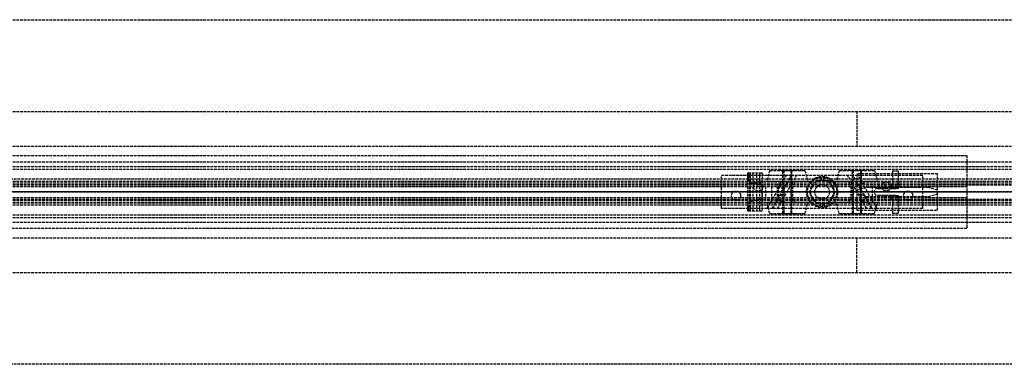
# Model space of a CAD drawing. Header units: millimetres. Extents: x 0 to 2050, y -94 to 94.
# Tile 9 of 10: x 538 to 1076, y -94 to 94. Entities that reach past the tile are written whole.
import ezdxf

# ---------------------------------------------------------------- set-up
doc = ezdxf.new("R2010")
doc.units = ezdxf.units.MM
doc.header["$LTSCALE"] = 10
doc.linetypes.add('ALLCAD_Strich', pattern=[0.2, 0.15, -0.05])
doc.layers.add('BESCH_KONT_sich_schn_ansi_2d', color=40, linetype='Continuous')
doc.layers.add('BESCH_KONT_sich_schn_grun_2d', color=10, linetype='Continuous')

msp = doc.modelspace()

# ---------------------------------------------------------------- linework, layer by layer
at = {"layer": 'BESCH_KONT_sich_schn_ansi_2d', "linetype": 'ALLCAD_Strich'}
for p, q in [((0, 0, 2368), (2050, 0, 2368)), ((2050, 0, 2418), (0, 0, 2418)), ((0, 0, 2301), (995, 0, 2301)), ((0, 0, 7), (995, 0, 7)), ((0, 0, 2337), (2050, 0, 2337)), ((2050, 0, 2338.5), (0, 0, 2338.5)), ((0, 0, 2365.5), (2050, 0, 2365.5)), ((0, 0, 2339.5), (2050, 0, 2339.5)), ((0, 0, 2335), (2050, 0, 2335)), ((0, 0, 2363.5), (2050, 0, 2363.5)), ((0, 0, 2363), (2050, 0, 2363)), ((0, 0, 22), (1055, 0, 22)), ((1055, 0, 2307), (0, 0, 2307)), ((946.06, 0, 2310), (921, 0, 2310)), ((921, 0, 2310), (921, 0, 2307)), ((926.5, 0, 2307), (926.5, 0, 2310)), ((931.5, 0, 2307), (931.5, 0, 2310)), ((935.5, 0, 2342.25), (935.5, 0, 2345.88)), ((943.3, 0, 2346.6), (935.54, 0, 2346.6)), ((938.4, 0, 2341.5), (936.25, 0, 2341.5)), ((938.4, 0, 2342.8), (936.8, 0, 2342.8)), ((936.8, 0, 2342.8), (936.8, 0, 2345.3)), ((936.8, 0, 2345.3), (942, 0, 2345.3)), ((938.4, 0, 2341.5), (938.4, 0, 2342.8)), ((938.5, 0, 2307), (938.5, 0, 2310)), ((939.83, 0, 2352.75), (943.3, 0, 2352.75)), ((941.98, 0, 2342.8), (940.4, 0, 2342.8)), ((940.4, 0, 2342.8), (940.4, 0, 2341.5)), ((943.3, 0, 2341.5), (940.4, 0, 2341.5)), ((941.98, 0, 2342.81), (941.98, 0, 2342.8)), ((941.98, 0, 2342.8), (941.98, 0, 2342.81)), ((941.98, 0, 2342.8), (941.98, 0, 2342.8)), ((941.98, 0, 2342.81), (941.98, 0, 2342.81)), ((941.98, 0, 2342.81), (941.98, 0, 2342.8)), ((941.98, 0, 2342.81), (941.98, 0, 2342.81)), ((941.98, 0, 2342.8), (941.98, 0, 2342.8)), ((942, 0, 2342.8), (941.98, 0, 2342.8)), ((941.99, 0, 2342.81), (941.99, 0, 2342.8)), ((941.99, 0, 2342.8), (941.99, 0, 2342.81)), ((941.99, 0, 2342.8), (941.99, 0, 2342.81)), ((941.99, 0, 2342.81), (941.99, 0, 2342.81)), ((941.99, 0, 2342.81), (941.99, 0, 2342.8)), ((941.99, 0, 2342.8), (941.99, 0, 2342.81)), ((941.99, 0, 2342.8), (941.99, 0, 2342.8)), ((941.99, 0, 2342.8), (941.99, 0, 2342.8)), ((941.99, 0, 2342.8), (941.99, 0, 2342.8)), ((941.99, 0, 2342.8), (941.99, 0, 2342.81)), ((941.99, 0, 2342.8), (941.99, 0, 2342.8)), ((941.99, 0, 2342.81), (941.99, 0, 2342.81)), ((941.99, 0, 2342.81), (941.99, 0, 2342.81)), ((942, 0, 2342.8), (942, 0, 2342.8)), ((942, 0, 2342.8), (942, 0, 2342.81)), ((942, 0, 2342.81), (942, 0, 2342.81)), ((942, 0, 2342.81), (942, 0, 2342.8)), ((942, 0, 2342.81), (942, 0, 2342.81)), ((942, 0, 2342.8), (942, 0, 2342.8)), ((942, 0, 2345.3), (942, 0, 2342.81)), ((942, 0, 2342.8), (942, 0, 2342.8)), ((942, 0, 2342.8), (942, 0, 2342.8)), ((942.96, 0, 2353.5), (943.3, 0, 2353.5)), ((943.3, 0, 2352.75), (943.3, 0, 2346.6)), ((943.3, 0, 2346.6), (943.3, 0, 2341.5)), ((943.3, 0, 2353.5), (943.3, 0, 2352.75)), ((943.3, 0, 2353.5), (969.39, 0, 2353.5)), ((945.22, 0, 2341.5), (943.3, 0, 2341.5)), ((943.5, 0, 2307), (943.5, 0, 2310)), ((948.59, 0, 2340.92), (945.22, 0, 2341.5)), ((949, 0, 2319.5), (946.06, 0, 2310)), ((946.06, 0, 2310), (956.46, 0, 2310)), ((951.58, 0, 2339.21), (948.59, 0, 2340.92)), ((948.72, 0, 2307), (951.66, 0, 2316.5)), ((1003, 0, 2319.5), (949, 0, 2319.5)), ((951.66, 0, 2316.5), (1000.34, 0, 2316.5)), ((954.26, 0, 2337.31), (952.12, 0, 2338.8)), ((959.4, 0, 2319.5), (956.46, 0, 2310)), ((959.12, 0, 2307), (962.06, 0, 2316.5)), ((971.31, 0, 2335.5), (959.99, 0, 2335.5)), ((984.5, 0, 2321.5), (967.5, 0, 2321.5)), ((967.5, 0, 2319.5), (967.5, 0, 2321.5)), ((967.5, 0, 2314.5), (984.5, 0, 2314.5)), ((967.5, 0, 2316.5), (967.5, 0, 2314.5)), ((968, 0, 2345.5), (984, 0, 2345.5)), ((968, 0, 2353.5), (968, 0, 2345.5)), ((969, 0, 2327.5), (972.5, 0, 2327.5)), ((969, 0, 2321.5), (969, 0, 2327.5)), ((969, 0, 2308.5), (972.5, 0, 2308.5)), ((969, 0, 2308.5), (969, 0, 2314.5)), ((982.61, 0, 2353.5), (969.39, 0, 2353.5)), ((969.5, 0, 2353.5), (969.5, 0, 2345.5)), ((969.5, 0, 2345.5), (969.5, 0, 2353.5)), ((969.5, 0, 2345.5), (969.5, 0, 2335.5)), ((971.31, 0, 2353.5), (971.31, 0, 2345.5)), ((971.31, 0, 2335.5), (980.69, 0, 2335.5)), ((972, 0, 2319.5), (972, 0, 2321.5)), ((980, 0, 2348.5), (972, 0, 2348.5)), ((972, 0, 2316.5), (972, 0, 2348.5)), ((972, 0, 2345.5), (972, 0, 2335.5)), ((972, 0, 2345.5), (972, 0, 2335.5)), ((972.5, 0, 2327.5), (979.5, 0, 2327.5)), ((972.5, 0, 2321.5), (972.5, 0, 2327.5)), ((972.5, 0, 2308.5), (979.5, 0, 2308.5)), ((972.5, 0, 2308.5), (972.5, 0, 2314.5)), ((979.5, 0, 2327.5), (983, 0, 2327.5)), ((979.5, 0, 2321.5), (979.5, 0, 2327.5)), ((979.5, 0, 2308.5), (983, 0, 2308.5)), ((979.5, 0, 2308.5), (979.5, 0, 2314.5)), ((980, 0, 2319.5), (980, 0, 2321.5)), ((980, 0, 2316.5), (980, 0, 2348.5)), ((980, 0, 2345.5), (980, 0, 2335.5)), ((980, 0, 2345.5), (980, 0, 2335.5)), ((991.85, 0, 2335.5), (980.69, 0, 2335.5)), ((980.69, 0, 2345.5), (980.69, 0, 2353.5)), ((982.5, 0, 2353.5), (982.5, 0, 2345.5)), ((982.5, 0, 2345.5), (982.5, 0, 2353.5)), ((982.5, 0, 2345.5), (982.5, 0, 2335.5)), ((982.61, 0, 2353.5), (1016, 0, 2353.5)), ((983, 0, 2321.5), (983, 0, 2327.5)), ((983, 0, 2308.5), (983, 0, 2314.5)), ((984, 0, 2353.5), (984, 0, 2345.5)), ((984.5, 0, 2319.5), (984.5, 0, 2321.5)), ((984.5, 0, 2316.5), (984.5, 0, 2314.5)), ((989.94, 0, 2316.5), (992.88, 0, 2307)), ((995.54, 0, 2310), (992.6, 0, 2319.5)), ((995, 0), (995, 0, 2301)), ((2050, 0), (995, 0)), ((995, 0, 7), (1055, 0, 7)), ((995, 0, 3), (1039, 0, 3)), ((1000, 0, 15), (995, 0, 15)), ((1000.74, 0, 2310), (995.54, 0, 2310)), ((1003.45, 0, 2341.41), (997.59, 0, 2337.31)), ((1000, 0, 3), (1000, 0, 15)), ((1000, 0, 15), (1034, 0, 15)), ((1000.34, 0, 2316.5), (1003.28, 0, 2307)), ((1000.74, 0, 2310), (1000.74, 0, 2310.01)), ((1000.75, 0, 2310.01), (1000.74, 0, 2310.01)), ((1000.74, 0, 2310), (1000.74, 0, 2310.01)), ((1000.74, 0, 2310.01), (1000.74, 0, 2310.01)), ((1000.74, 0, 2310.01), (1000.74, 0, 2310.01)), ((1000.74, 0, 2310), (1000.74, 0, 2310.01)), ((1000.74, 0, 2310), (1000.74, 0, 2310.01)), ((1000.74, 0, 2310), (1000.74, 0, 2310.01)), ((1000.74, 0, 2310), (1000.74, 0, 2310)), ((1000.74, 0, 2310), (1000.74, 0, 2310.01)), ((1005.94, 0, 2310), (1000.74, 0, 2310)), ((1000.74, 0, 2310), (1000.74, 0, 2310)), ((1000.74, 0, 2310.01), (1000.74, 0, 2310)), ((1000.74, 0, 2310), (1000.74, 0, 2310.01)), ((1000.74, 0, 2310), (1000.74, 0, 2310.01)), ((1000.74, 0, 2310.01), (1000.74, 0, 2310.01)), ((1000.74, 0, 2310.01), (1000.74, 0, 2310.01)), ((1000.74, 0, 2310.01), (1000.74, 0, 2310.01)), ((1000.74, 0, 2310), (1000.74, 0, 2310.01)), ((1000.74, 0, 2310), (1000.74, 0, 2310.01)), ((1000.74, 0, 2310), (1000.74, 0, 2310.01)), ((1000.74, 0, 2310), (1000.74, 0, 2310.01)), ((1000.74, 0, 2310), (1000.74, 0, 2310.01)), ((1000.74, 0, 2310), (1000.74, 0, 2310.01)), ((1000.74, 0, 2310), (1000.74, 0, 2310.01)), ((1000.74, 0, 2310), (1000.74, 0, 2310.01)), ((1000.74, 0, 2310), (1000.74, 0, 2310.01)), ((1000.74, 0, 2310), (1000.74, 0, 2310.01)), ((1000.74, 0, 2310), (1000.74, 0, 2310.01)), ((1000.74, 0, 2310), (1000.74, 0, 2310.01)), ((1000.74, 0, 2310.01), (1000.74, 0, 2310.01)), ((1000.74, 0, 2310), (1000.74, 0, 2310.01)), ((1000.74, 0, 2310), (1000.74, 0, 2310.01)), ((1000.74, 0, 2310), (1000.74, 0, 2310.01)), ((1000.74, 0, 2310.01), (1000.74, 0, 2310.01)), ((1000.74, 0, 2310.01), (1000.74, 0, 2310.01)), ((1000.74, 0, 2310), (1000.74, 0, 2310.01)), ((1000.74, 0, 2310), (1000.74, 0, 2310.01)), ((1000.74, 0, 2310), (1000.74, 0, 2310.01)), ((1000.74, 0, 2310), (1000.74, 0, 2310.01)), ((1000.74, 0, 2310), (1000.74, 0, 2310.01)), ((1000.74, 0, 2310), (1000.74, 0, 2310)), ((1000.74, 0, 2310), (1000.74, 0, 2310.01)), ((1000.74, 0, 2310), (1000.74, 0, 2310.01)), ((1000.74, 0, 2310), (1000.74, 0, 2310.01)), ((1000.74, 0, 2310.01), (1000.74, 0, 2310)), ((1000.74, 0, 2310.01), (1000.74, 0, 2310)), ((1000.74, 0, 2310), (1000.74, 0, 2310.01)), ((1000.74, 0, 2310), (1000.74, 0, 2310.01)), ((1000.74, 0, 2310.01), (1000.74, 0, 2310)), ((1000.74, 0, 2310.01), (1000.74, 0, 2310)), ((1000.75, 0, 2310), (1000.75, 0, 2310.01)), ((1000.75, 0, 2310), (1000.75, 0, 2310.01)), ((1000.75, 0, 2310), (1000.75, 0, 2310.01)), ((1000.75, 0, 2310), (1000.75, 0, 2310.01)), ((1000.75, 0, 2310), (1000.75, 0, 2310.01)), ((1000.75, 0, 2310.01), (1000.75, 0, 2310.01)), ((1000.75, 0, 2310), (1000.75, 0, 2310.01)), ((1000.75, 0, 2310.01), (1000.75, 0, 2310.01)), ((1000.75, 0, 2310), (1000.75, 0, 2310.01)), ((1000.75, 0, 2310), (1000.75, 0, 2310.01)), ((1000.75, 0, 2310), (1000.75, 0, 2310.01)), ((1000.75, 0, 2310), (1000.75, 0, 2310.01)), ((1000.74, 0, 2310), (1000.74, 0, 2310.01)), ((1000.75, 0, 2310), (1000.75, 0, 2310.01)), ((1000.75, 0, 2310), (1000.75, 0, 2310.01)), ((1000.75, 0, 2310), (1000.75, 0, 2310.01)), ((1000.75, 0, 2310), (1000.75, 0, 2310.01)), ((1000.75, 0, 2310), (1000.75, 0, 2310.01)), ((1000.75, 0, 2310), (1000.75, 0, 2310.01)), ((1000.75, 0, 2310), (1000.75, 0, 2310.01)), ((1005.94, 0, 2310), (1003, 0, 2319.5)), ((1004.5, 0, 2353.5), (1004.5, 0, 2342)), ((1031, 0, 2310), (1005.94, 0, 2310)), ((1006.5, 0, 2353.5), (1006.5, 0, 2342.49)), ((1013.5, 0, 2342.5), (1006.89, 0, 2342.5)), ((1008.5, 0, 2307), (1008.5, 0, 2310)), ((1013.5, 0, 2307), (1013.5, 0, 2310)), ((1017.5, 0, 2352), (1017.5, 0, 2346.5)), ((1020.5, 0, 2307), (1020.5, 0, 2310)), ((1025.5, 0, 2307), (1025.5, 0, 2310)), ((1031, 0, 2307), (1031, 0, 2310)), ((1033.98, 0, 3), (1033.98, 0, 3)), ((1033.98, 0, 3), (1033.98, 0, 3)), ((1033.99, 0, 3), (1033.98, 0, 3)), ((1033.98, 0, 3), (1033.98, 0, 3)), ((1033.98, 0, 3), (1033.98, 0, 3)), ((1033.98, 0, 3), (1033.98, 0, 3)), ((1033.98, 0, 3), (1033.98, 0, 3)), ((1033.98, 0, 3), (1033.98, 0, 3)), ((1033.98, 0, 3), (1033.98, 0, 3)), ((1033.98, 0, 3), (1033.98, 0, 3)), ((1033.99, 0, 3), (1033.99, 0, 3)), ((1033.99, 0, 3), (1033.99, 0, 3)), ((1033.99, 0, 3), (1033.99, 0, 3)), ((1033.99, 0, 3), (1033.99, 0, 3)), ((1033.99, 0, 3), (1033.99, 0, 3)), ((1033.99, 0, 3), (1033.99, 0, 3)), ((1033.99, 0, 3), (1033.99, 0, 3)), ((1033.99, 0, 3), (1033.99, 0, 3)), ((1033.99, 0, 3), (1033.99, 0, 3)), ((1033.99, 0, 3), (1033.99, 0, 3)), ((1033.99, 0, 3), (1033.99, 0, 3)), ((1033.99, 0, 3), (1034, 0, 3)), ((1033.99, 0, 3), (1033.99, 0, 3)), ((1034, 0, 3), (1034, 0, 3)), ((1034, 0, 3), (1034, 0, 3)), ((1034, 0, 3), (1034, 0, 3)), ((1034, 0, 3), (1034, 0, 3)), ((1034, 0, 3), (1034, 0, 3)), ((1034, 0, 3), (1034, 0, 3)), ((1034, 0, 3), (1034, 0, 3)), ((1034, 0, 3), (1034, 0, 3)), ((1034, 0, 3), (1034, 0, 15)), ((1034, 0, 15), (1039, 0, 15)), ((1039, 0), (1039, 0, 3)), ((1039, 0, 15), (1039, 0, 3)), ((1055, 0, 7), (1055, 0, 2307))]:
    msp.add_line(p, q, dxfattribs=at)
at = {"layer": 'BESCH_KONT_sich_schn_ansi_2d', "linetype": 'ALLCAD_Strich', "extrusion": (0, 1, 0)}
for centre, radius in [((-957, 2348.5), 11.25), ((-957, 2348.5), 4), ((-957, 2348.5), 2), ((-995, 2348.5), 11.25), ((-995, 2348.5), 2)]:
    msp.add_circle(centre, radius, dxfattribs=at)
at = {"layer": 'BESCH_KONT_sich_schn_ansi_2d', "linetype": 'ALLCAD_Strich', "extrusion": (0, -1, 0)}
for centre, radius in [((957, 2348.5), 9.64), ((957, 2348.5), 5), ((957, 2348.5), 2.5), ((995, 2348.5), 9.64), ((995, 2348.5), 5), ((995, 2348.5), 4), ((995, 2348.5), 2.5), ((1012, 2347), 2), ((1016, 2352), 1.5)]:
    msp.add_circle(centre, radius, dxfattribs=at)
at = {"layer": 'BESCH_KONT_sich_schn_ansi_2d', "linetype": 'ALLCAD_Strich', "extrusion": (0, 1, 0)}
for centre, radius, start, end in [((-943.13, 2345.87), 7.63, 0.0312, 5.4915), ((-936.25, 2342.25), 0.75, 270, 360), ((-941.98, 2342.8), 0.00271, 270, 0), ((-941.98, 2342.81), 0.00271, 0, 90), ((-941.98, 2342.81), 0.00116, 90, 180), ((-941.98, 2342.8), 0.00116, 180, 270), ((-942, 2342.8), 0.00271, 270, 0), ((-942, 2342.81), 0.00271, 0, 90), ((-941.99, 2342.81), 0.00217, 0, 90), ((-941.99, 2342.8), 0.00217, 270, 0), ((-942, 2342.81), 0.00116, 90, 180), ((-942, 2342.8), 0.00116, 180, 270), ((-943.13, 2345.87), 7.63, 88.739, 91.261), ((-957, 2345.77), 8.5, 305, 309.5389), ((-959.99, 2345.5), 10, 270, 305), ((-991.85, 2345.5), 10, 235, 270), ((-1013.5, 2346.5), 4, 180, 270)]:
    msp.add_arc(centre, radius, start, end, dxfattribs=at)
at = {"layer": 'BESCH_KONT_sich_schn_ansi_2d', "linetype": 'ALLCAD_Strich', "extrusion": (0, -1, 0)}
for centre, radius, start, end in [((941.98, 2342.81), 0.00116, 90, 180), ((941.98, 2342.8), 0.00116, 180, 270), ((941.98, 2342.8), 0.00271, 270, 360), ((941.98, 2342.81), 0.00271, 0, 90), ((942, 2342.81), 0.00116, 90, 180), ((942, 2342.8), 0.00116, 180, 270), ((941.99, 2342.81), 0.00093, 180, 270), ((941.99, 2342.81), 0.00093, 90, 180), ((942, 2342.8), 0.00271, 270, 360), ((942, 2342.81), 0.00271, 0, 90), ((1006.89, 2336.5), 6, 90, 125)]:
    msp.add_arc(centre, radius, start, end, dxfattribs=at)
at = {"layer": 'BESCH_KONT_sich_schn_ansi_2d', "linetype": 'ALLCAD_Strich'}
for points, knots in [([(935.54, 0, 2346.6), (935.54, 0, 2346.61), (935.54, 0, 2346.66), (935.56, 0, 2346.83), (935.58, 0, 2346.97), (935.64, 0, 2347.34), (935.69, 0, 2347.56), (935.82, 0, 2348.08), (935.91, 0, 2348.37), (936.1, 0, 2348.84), (936.17, 0, 2349.01), (936.35, 0, 2349.37), (936.45, 0, 2349.56), (936.67, 0, 2349.93), (936.79, 0, 2350.12), (937.05, 0, 2350.48), (937.19, 0, 2350.66), (937.66, 0, 2351.22), (938.05, 0, 2351.59), (938.9, 0, 2352.24), (939.35, 0, 2352.52), (939.83, 0, 2352.75)], [15.435182, 15.435182, 15.435182, 15.435182, 16.554933, 16.554933, 17.82418, 17.82418, 19.093427, 19.093427, 20.362674, 20.362674, 21.03193, 21.03193, 21.701186, 21.701186, 22.370442, 22.370442, 23.039698, 23.039698, 24.647552, 24.647552, 26.164556, 26.164556, 26.164556, 26.164556]), ([(939.83, 0, 2352.75), (940.13, 0, 2352.89), (940.47, 0, 2353.03), (941.15, 0, 2353.25), (941.5, 0, 2353.33), (941.96, 0, 2353.41), (942.11, 0, 2353.44), (942.42, 0, 2353.47), (942.58, 0, 2353.48), (942.75, 0, 2353.49), (942.79, 0, 2353.49), (942.86, 0, 2353.5), (942.9, 0, 2353.5), (942.94, 0, 2353.5), (942.95, 0, 2353.5), (942.96, 0, 2353.5), (942.96, 0, 2353.5), (942.96, 0, 2353.5), (942.96, 0, 2353.5), (942.96, 0, 2353.5)], [1.722708, 1.722708, 1.722708, 1.722708, 2.727227, 2.727227, 3.731745, 3.731745, 4.178178, 4.178178, 4.62461, 4.62461, 4.729547, 4.729547, 4.834483, 4.834483, 4.870202, 4.870202, 4.877795, 4.877795, 4.885387, 4.885387, 4.885387, 4.885387])]:
    msp.add_open_spline(points, degree=3, knots=knots, dxfattribs=at)
at = {"layer": 'BESCH_KONT_sich_schn_grun_2d', "linetype": 'ALLCAD_Strich'}
for p, q in [((0, 94), (2050, 94)), ((0, 44), (2050, 44)), ((995, 44), (995, 25)), ((0, 25), (2050, 25)), ((0, 20), (1055, 20)), ((0, 16.5), (2050, 16.5)), ((1055, 20), (1055, -20)), ((0, 14), (2050, 14)), ((0, 12.37), (2050, 12.37)), ((947.36, 11.75), (945.75, 5.75)), ((947.36, 11.75), (957, 11.75)), ((952, 12), (962, 12)), ((952, 12), (952, 11.75)), ((954.5, 5.75), (954.5, 11.75)), ((955, 12), (955, -12)), ((957, 11.75), (966.64, 11.75)), ((959, 12), (959, -12)), ((959.5, 5.75), (959.5, 11.75)), ((962, 12), (962, 11.75)), ((966.64, 11.75), (968.25, 5.75)), ((985.36, 11.75), (983.75, 5.75)), ((985.36, 11.75), (995, 11.75)), ((990, 12), (1000, 12)), ((990, 12), (990, 11.75)), ((992.5, 5.75), (992.5, 11.75)), ((993, 12), (993, -12)), ((995, 11.75), (1004.64, 11.75)), ((997, 12), (997, -12)), ((997.5, 5.75), (997.5, 11.75)), ((1000, 12), (1000, 11.75)), ((1004.64, 11.75), (1006.25, 5.75)), ((1014.5, 11.5), (1017.5, 11.5)), ((1014.5, 11.5), (1014.5, 4.5)), ((1017.5, 11.5), (1017.5, 4.5)), ((2050, 7), (0, 7)), ((0, 6), (2050, 6)), ((0, 5.5), (2050, 5.5)), ((956.46, 9), (921, 9)), ((921, -9), (921, 9)), ((935.54, 10.5), (935.5, 10.5)), ((935.5, -10.5), (935.5, 10.5)), ((935.5, 10.5), (935.5, 10.5)), ((935.5, -10.5), (935.5, 10.5)), ((935.54, 10.5), (943.3, 10.5)), ((936.25, -10.5), (936.25, 10.5)), ((936.8, -10.5), (936.8, 10.5)), ((938.4, -10.5), (938.4, 10.5)), ((940.4, -10.5), (940.4, 10.5)), ((942, -10.5), (942, 10.5)), ((943.3, 10.5), (943.3, 4.5)), ((968.25, 5.75), (945.75, 5.75)), ((946.06, -9), (956.46, 9)), ((948.72, -9), (959.12, 9)), ((949, -9), (959.4, 9)), ((951.66, -9), (962.06, 9)), ((953, 5.5), (953, 4.5)), ((954.5, 5.5), (954.5, 4.5)), ((959.4, 9), (956.46, 9)), ((992.6, 9), (959.4, 9)), ((959.5, 5.5), (959.5, 4.5)), ((961, 5.5), (961, 4.5)), ((972.5, 6.06), (969, 0)), ((979.5, 6.06), (972.5, 6.06)), ((983, 0), (979.5, 6.06)), ((1006.25, 5.75), (983.75, 5.75)), ((1000.34, -9), (989.94, 9)), ((991, 4.5), (991, 5.5)), ((992.5, 4.5), (992.5, 5.5)), ((995.54, 9), (992.6, 9)), ((1003, -9), (992.6, 9)), ((1003.28, -9), (992.88, 9)), ((1039, 10), (995, 10)), ((995, 10), (995, 1)), ((1031, 9), (995.54, 9)), ((1000.74, 0.01), (995.54, 9)), ((997.5, 4.5), (997.5, 5.5)), ((999, 4.5), (999, 5.5)), ((1031, -9), (1031, 9)), ((1039, 1), (1039, 10)), ((0, 4.5), (2050, 4.5)), ((0, 4), (2050, 4)), ((30, 3), (1055, 3)), ((942.96, 3.75), (943.3, 3.75)), ((943.3, 4.5), (943.3, -4.5)), ((943.3, -3.75), (943.3, 3.75)), ((945.22, -4.5), (945.22, 4.5)), ((948.59, -4.5), (948.59, 4.5)), ((951.58, -4.5), (951.58, 4.5)), ((952.12, -4.5), (952.12, 4.5)), ((954.26, -4.5), (954.26, 4.5)), ((954.5, -4.5), (954.5, 4.5)), ((959.5, -4.5), (959.5, 4.5)), ((959.99, -4.5), (959.99, 4.5)), ((969, 0), (972.5, -6.06)), ((979.5, -6.06), (983, 0)), ((991.85, -4.5), (991.85, 4.5)), ((992.5, -4.5), (992.5, 4.5)), ((995, 1), (1000, 2.5)), ((995, 1), (995, -1)), ((997.5, -4.5), (997.5, 4.5)), ((997.59, -4.5), (997.59, 4.5)), ((1034, 2.5), (1000, 2.5)), ((1000.74, -0.01), (1000.74, 0.01)), ((1000.74, 0.01), (1000.74, 0)), ((1000.75, 0), (1000.74, 0.01)), ((1000.74, 0.01), (1000.74, 0.01)), ((1000.74, 0), (1000.74, 0.01)), ((1000.74, 0.01), (1000.74, 0.01)), ((1000.74, 0.01), (1000.74, 0.01)), ((1000.74, 0.01), (1000.74, 0.01)), ((1000.74, 0.01), (1000.74, 0.01)), ((1000.74, 0.01), (1000.74, 0.01)), ((1000.74, 0.01), (1000.74, 0.01)), ((1000.74, 0), (1000.74, 0)), ((1000.74, 0), (1000.74, 0)), ((1000.74, 0), (1000.74, 0)), ((1000.74, 0), (1000.74, 0)), ((1000.74, 0), (1000.74, 0)), ((1000.74, 0), (1000.74, 0)), ((1000.74, 0), (1000.74, 0)), ((1000.75, 0), (1000.75, 0)), ((1003.45, -4.5), (1003.45, 4.5)), ((1006.5, 2), (1016, 2)), ((1006.89, 2), (1006.89, 4.5)), ((1010, 4.5), (1010, 2)), ((1013.5, 2), (1013.5, 4.5)), ((1014, 4.5), (1014, 2)), ((1016, 4.5), (1016, 2)), ((1017.5, 2), (1016, 2)), ((1017.5, 4.5), (1017.5, 2)), ((1033.98, 2.51), (1033.98, 2.5)), ((1033.98, 2.51), (1033.98, 2.5)), ((1033.98, 2.51), (1033.98, 2.51)), ((1033.98, 2.51), (1033.98, 2.51)), ((1033.98, 2.5), (1033.98, 2.51)), ((1033.98, 2.5), (1033.98, 2.5)), ((1033.99, 2.51), (1033.99, 2.51)), ((1033.99, 2.51), (1033.99, 2.5)), ((1033.99, 2.51), (1033.99, 2.51)), ((1033.99, 2.5), (1033.99, 2.51)), ((1033.99, 2.5), (1033.99, 2.51)), ((1033.99, 2.51), (1033.99, 2.51)), ((1033.99, 2.5), (1033.99, 2.51)), ((1033.99, 2.5), (1033.99, 2.51)), ((1033.99, 2.5), (1033.99, 2.5)), ((1033.99, 2.5), (1033.99, 2.5)), ((1033.99, 2.5), (1033.99, 2.5)), ((1033.99, 2.5), (1033.99, 2.5)), ((1034, 2.51), (1034, 2.5)), ((1034, 2.5), (1034, 2.51)), ((1034, 2.51), (1034, 2.5)), ((1034, 2.51), (1034, 2.51)), ((1034, 2.51), (1034, 2.51)), ((1034, 2.5), (1034, 2.5)), ((1039, 1), (1034, 2.5)), ((1039, -1), (1039, 1)), ((0, -4), (2050, -4)), ((0, -4.5), (2050, -4.5)), ((30, -3), (1055, -3)), ((943.3, -3.75), (942.96, -3.75)), ((943.3, -4.5), (943.3, -10.5)), ((953, -4.5), (953, -5.5)), ((954.5, -4.5), (954.5, -5.5)), ((959.5, -4.5), (959.5, -5.5)), ((961, -4.5), (961, -5.5)), ((991, -5.5), (991, -4.5)), ((992.5, -5.5), (992.5, -4.5)), ((995, -1), (995, -10)), ((1000, -2.5), (995, -1)), ((997.5, -5.5), (997.5, -4.5)), ((999, -5.5), (999, -4.5)), ((1000, -2.5), (1034, -2.5)), ((1000.74, 0), (1000.74, -0.01)), ((1000.75, 0), (1000.74, 0)), ((1000.74, 0), (1000.75, 0)), ((1000.74, -0.01), (1000.74, -0.01)), ((1005.94, -9), (1000.74, -0.01)), ((1000.75, 0), (1000.75, -0.01)), ((1000.75, 0), (1000.75, 0)), ((1000.75, 0), (1000.75, 0)), ((1000.75, -0.01), (1000.75, -0.01)), ((1016, -2), (1006.5, -2)), ((1006.89, -4.5), (1006.89, -2)), ((1010, -2), (1010, -4.5)), ((1013.5, -4.5), (1013.5, -2)), ((1014, -2), (1014, -4.5)), ((1014.5, -4.5), (1014.5, -11.5)), ((1016, -2), (1017.5, -2)), ((1016, -2), (1016, -4.5)), ((1017.5, -2), (1017.5, -4.5)), ((1017.5, -4.5), (1017.5, -11.5)), ((1034, -2.5), (1039, -1)), ((1039, -10), (1039, -1)), ((0, -5.5), (2050, -5.5)), ((0, -6), (2050, -6)), ((0, -7), (2050, -7)), ((946.06, -9), (921, -9)), ((935.54, -10.5), (935.5, -10.5)), ((935.5, -10.5), (935.5, -10.5)), ((943.3, -10.5), (935.54, -10.5)), ((941.98, -10.5), (941.98, -10.5)), ((941.98, -10.5), (941.98, -10.5)), ((941.98, -10.5), (941.98, -10.5)), ((941.98, -10.5), (941.98, -10.5)), ((941.98, -10.5), (941.98, -10.5)), ((941.98, -10.5), (941.98, -10.5)), ((941.98, -10.5), (941.99, -10.5)), ((941.98, -10.5), (941.98, -10.5)), ((941.98, -10.5), (941.98, -10.5)), ((941.98, -10.5), (941.98, -10.5)), ((941.99, -10.5), (941.99, -10.5)), ((941.99, -10.5), (941.99, -10.5)), ((942, -10.5), (941.99, -10.5)), ((941.99, -10.5), (941.99, -10.5)), ((941.99, -10.5), (941.99, -10.5)), ((941.99, -10.5), (941.99, -10.5)), ((941.99, -10.5), (941.99, -10.5)), ((941.99, -10.5), (941.99, -10.5)), ((941.99, -10.5), (941.99, -10.5)), ((941.99, -10.5), (941.99, -10.5)), ((941.99, -10.5), (941.99, -10.5)), ((941.99, -10.5), (941.99, -10.5)), ((941.99, -10.5), (941.99, -10.5)), ((942, -10.5), (942, -10.5)), ((942, -10.5), (942, -10.5)), ((942, -10.5), (942, -10.5)), ((942, -10.5), (942, -10.5)), ((942, -10.5), (942, -10.5)), ((942, -10.5), (942, -10.5)), ((942, -10.5), (942, -10.5)), ((968.25, -5.75), (945.75, -5.75)), ((947.36, -11.75), (945.75, -5.75)), ((949, -9), (946.06, -9)), ((1003, -9), (949, -9)), ((954.5, -11.75), (954.5, -5.75)), ((959.5, -11.75), (959.5, -5.75)), ((966.64, -11.75), (968.25, -5.75)), ((972.5, -6.06), (979.5, -6.06)), ((1006.25, -5.75), (983.75, -5.75)), ((985.36, -11.75), (983.75, -5.75)), ((992.5, -11.75), (992.5, -5.75)), ((995, -10), (1039, -10)), ((997.5, -11.75), (997.5, -5.75)), ((1005.94, -9), (1003, -9)), ((1004.64, -11.75), (1006.25, -5.75)), ((1031, -9), (1005.94, -9)), ((0, -12.38), (2050, -12.38)), ((0, -14), (2050, -14)), ((947.36, -11.75), (957, -11.75)), ((952, -11.75), (952, -12)), ((952, -12), (962, -12)), ((957, -11.75), (966.64, -11.75)), ((962, -11.75), (962, -12)), ((985.36, -11.75), (995, -11.75)), ((990, -11.75), (990, -12)), ((990, -12), (1000, -12)), ((995, -11.75), (1004.64, -11.75)), ((1000, -11.75), (1000, -12)), ((1014.5, -11.5), (1017.5, -11.5)), ((0, -16.5), (2050, -16.5)), ((1055, -20), (0, -20)), ((0, -25), (2050, -25)), ((995, -44), (995, -25)), ((0, -44), (2050, -44)), ((2050, -94), (0, -94))]:
    msp.add_line(p, q, dxfattribs=at)
for centre, radius in [((941, 3), 2.5), ((976, 0), 8.5), ((976, 0), 8), ((976, 0), 6.5), ((1011, 3), 2.5), ((929, -2), 2.5), ((976, 0), 4), ((1023, -2), 2.5)]:
    msp.add_circle(centre, radius, dxfattribs=at)
for centre, radius, start, end in [((976, 0), 6.5, 136.1869, 223.8131), ((976, 0), 6.5, 316.1869, 43.8131), ((1000.74, 0.01), 0.00116, 300.0184, 30.0184), ((1000.74, 0.01), 0.00116, 210.0184, 300.0184), ((1000.74, 0.01), 0.00271, 210.0184, 300.0184), ((1000.74, 0.01), 0.00271, 300.0184, 30.0184), ((1000.74, 0.01), 0.00116, 120.0184, 210.0184), ((1000.74, 0.01), 0.00116, 30.0184, 120.0184), ((1000.74, 0.01), 0.00271, 30.0184, 120.0184), ((1000.74, 0.01), 0.00271, 120.0184, 210.0184), ((1000.74, 0), 0.00093, 300.0184, 30.0184), ((1000.74, 0), 0.00093, 210.0184, 300.0184), ((1000.74, 0), 0.00217, 210.0184, 300.0184), ((1000.74, 0), 0.00217, 300.0184, 30.0184), ((1006.5, 0), 2, 90, 270), ((1033.98, 2.51), 0.00116, 0, 90), ((1033.98, 2.51), 0.00271, 0, 90), ((1033.98, 2.51), 0.00116, 90, 180), ((1033.98, 2.51), 0.00271, 90, 180), ((1033.98, 2.5), 0.00116, 270, 360), ((1033.98, 2.5), 0.00271, 270, 0), ((1033.98, 2.5), 0.00116, 180, 270), ((1033.98, 2.5), 0.00271, 180, 270), ((1033.99, 2.51), 0.00093, 0, 90), ((1033.99, 2.51), 0.00093, 270, 0), ((1033.99, 2.51), 0.00217, 0, 90), ((1034, 2.51), 0.00271, 90, 180), ((1033.99, 2.5), 0.00217, 270, 0), ((1034, 2.5), 0.00271, 180, 270), ((1034, 2.51), 0.00116, 0, 90), ((1034, 2.51), 0.00271, 0, 90), ((1034, 2.51), 0.00116, 90, 180), ((1034, 2.5), 0.00116, 270, 360), ((1034, 2.5), 0.00271, 270, 0), ((1034, 2.5), 0.00116, 180, 270), ((1000.74, 0), 0.00116, 120.0184, 210.0184), ((1000.74, 0), 0.00271, 120.0184, 210.0184), ((1000.75, 0), 0.00116, 210.0184, 300.0184), ((1000.75, 0), 0.00271, 210.0184, 300.0184), ((1000.75, 0), 0.00116, 300.0184, 30.0184), ((1000.75, 0), 0.00271, 300.0184, 30.0184), ((1000.75, 0), 0.00116, 30.0184, 120.0184), ((1000.75, 0), 0.00271, 30.0184, 120.0184)]:
    msp.add_arc(centre, radius, start, end, dxfattribs=at)
for points, knots in [([(939.83, 4.5), (939.35, 4.5), (938.9, 4.51), (938.05, 4.6), (937.66, 4.68), (937.19, 4.86), (937.05, 4.93), (936.79, 5.09), (936.67, 5.18), (936.45, 5.39), (936.35, 5.51), (936.17, 5.76), (936.1, 5.9), (935.91, 6.31), (935.82, 6.62), (935.69, 7.32), (935.64, 7.7), (935.58, 8.51), (935.56, 8.93), (935.54, 9.74), (935.54, 10.12), (935.54, 10.5)], [4.406817, 4.406817, 4.406817, 4.406817, 5.92382, 5.92382, 7.531675, 7.531675, 8.200931, 8.200931, 8.870186, 8.870186, 9.539442, 9.539442, 10.208698, 10.208698, 11.477945, 11.477945, 12.747192, 12.747192, 14.016439, 14.016439, 15.13619, 15.13619, 15.13619, 15.13619]), ([(942.96, 3.75), (942.96, 3.75), (942.96, 3.76), (942.96, 3.76), (942.96, 3.76), (942.95, 3.77), (942.94, 3.78), (942.9, 3.8), (942.86, 3.82), (942.79, 3.84), (942.75, 3.86), (942.58, 3.92), (942.42, 3.96), (942.11, 4.06), (941.96, 4.11), (941.5, 4.23), (941.15, 4.32), (940.47, 4.46), (940.13, 4.5), (939.83, 4.5)], [4.885389, 4.885389, 4.885389, 4.885389, 4.892981, 4.892981, 4.900573, 4.900573, 4.936292, 4.936292, 5.041229, 5.041229, 5.146165, 5.146165, 5.592598, 5.592598, 6.03903, 6.03903, 7.043549, 7.043549, 8.048067, 8.048067, 8.048067, 8.048067]), ([(935.54, -10.5), (935.54, -10.12), (935.54, -9.74), (935.56, -8.93), (935.58, -8.51), (935.64, -7.7), (935.69, -7.32), (935.82, -6.62), (935.91, -6.31), (936.1, -5.9), (936.17, -5.76), (936.35, -5.51), (936.45, -5.39), (936.67, -5.18), (936.79, -5.09), (937.05, -4.93), (937.19, -4.86), (937.66, -4.68), (938.05, -4.6), (938.9, -4.51), (939.35, -4.5), (939.83, -4.5)], [15.435182, 15.435182, 15.435182, 15.435182, 16.554933, 16.554933, 17.82418, 17.82418, 19.093427, 19.093427, 20.362674, 20.362674, 21.03193, 21.03193, 21.701186, 21.701186, 22.370442, 22.370442, 23.039698, 23.039698, 24.647552, 24.647552, 26.164556, 26.164556, 26.164556, 26.164556]), ([(939.83, -4.5), (940.13, -4.5), (940.47, -4.46), (941.15, -4.32), (941.5, -4.23), (941.96, -4.11), (942.11, -4.06), (942.42, -3.96), (942.58, -3.92), (942.75, -3.86), (942.79, -3.84), (942.86, -3.82), (942.9, -3.8), (942.94, -3.78), (942.95, -3.77), (942.96, -3.76), (942.96, -3.76), (942.96, -3.76), (942.96, -3.75), (942.96, -3.75)], [1.722708, 1.722708, 1.722708, 1.722708, 2.727227, 2.727227, 3.731745, 3.731745, 4.178178, 4.178178, 4.62461, 4.62461, 4.729547, 4.729547, 4.834483, 4.834483, 4.870202, 4.870202, 4.877795, 4.877795, 4.885387, 4.885387, 4.885387, 4.885387])]:
    msp.add_open_spline(points, degree=3, knots=knots, dxfattribs=at)

doc.saveas('drawing.dxf')
